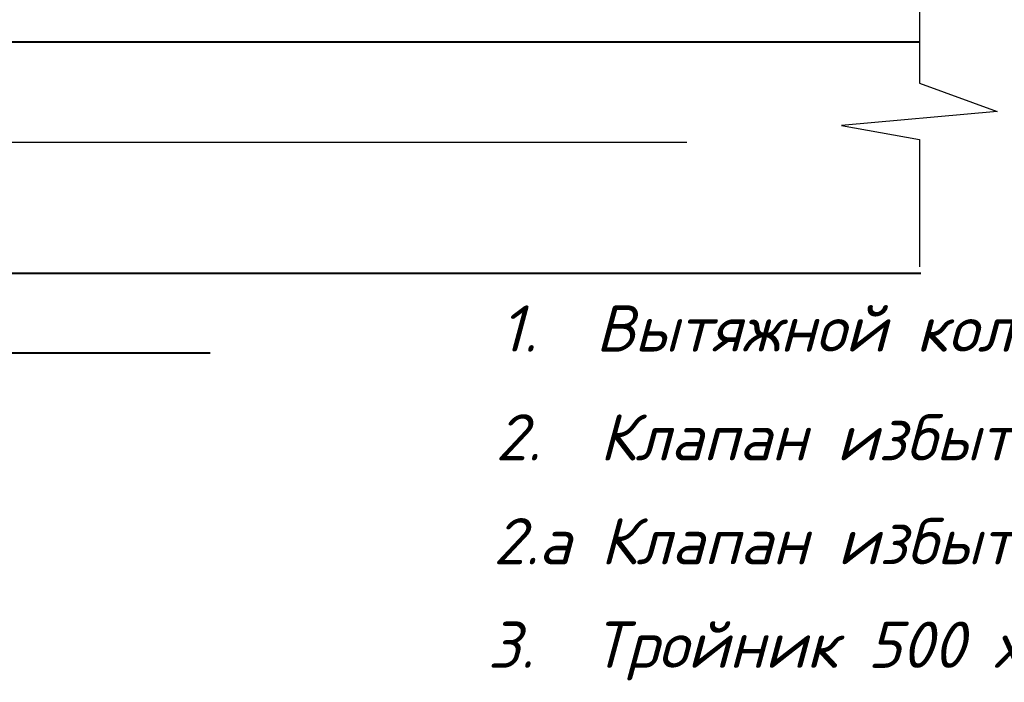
# Model space of a CAD drawing. Header units: millimetres. Extents: x -3143211 to -2549809, y 1060331 to 1394375.
# Tile 67 of 145: x -3021995 to -3011779, y 1092128 to 1099002. Entities that reach past the tile are written whole.
import ezdxf

# ---------------------------------------------------------------- set-up
doc = ezdxf.new("R2010")
doc.units = ezdxf.units.MM
for name, color, linetype in [('8', 2, 'Continuous'), ('PUMP', 1, 'Continuous'), ('TEXT-RUSS', 5, 'Continuous')]:
    doc.layers.add(name, color=color, linetype=linetype)
doc.styles.get("Standard").update_dxf_attribs({"font": 'isocpeui.ttf'})

msp = doc.modelspace()

# ---------------------------------------------------------------- linework, layer by layer
at = {"lineweight": 40}
for p, q in [((-3048863.07123, 1098771.09826), (-3012660.63092, 1098771.09826)), ((-3047069.81836, 1096373.27633), (-3012646.50498, 1096373.27633)), ((-3027754.13332, 1095544.27318), (-3020019.51188, 1095544.27318))]:
    msp.add_line(p, q, dxfattribs=at)
at = {"layer": '8', "color": 188}
for p, q in [((-3012660.63092, 1101499.36174), (-3012660.63092, 1098344.83493)), ((-3012660.63092, 1098344.83493), (-3011852.67856, 1098051.39074)), ((-3011852.67856, 1098051.39074), (-3013468.58223, 1097904.66865)), ((-3013468.58223, 1097904.66865), (-3012660.63092, 1097757.94656)), ((-3012660.63092, 1097757.94656), (-3012660.63092, 1096437.44711))]:
    msp.add_line(p, q, dxfattribs=at)
at = {"layer": 'PUMP', "color": 188}
msp.add_line((-3031090.60108, 1097731.5601), (-3015072.83467, 1097731.5601), dxfattribs=at)

# ---------------------------------------------------------------- texts
at = {"layer": 'TEXT-RUSS', "color": 188}
for s, p in [('1.  Вытяжной колпак %%C200мм', (-3017010.55803, 1095558.28157)), ('2.  Клапан избыточного давления20мм вод.ст.%%C200мм', (-3017058.74635, 1094429.51712)), ('2.а Клапан избыточного давления 50 мм вод.ст.%%C200мм', (-3017081.3749, 1093351.81028)), ('3.  Тройник 500 х 200мм', (-3017139.31511, 1092277.53062))]:
    msp.add_text(s, height=480, dxfattribs=at).set_placement(p)

doc.saveas('drawing.dxf')
